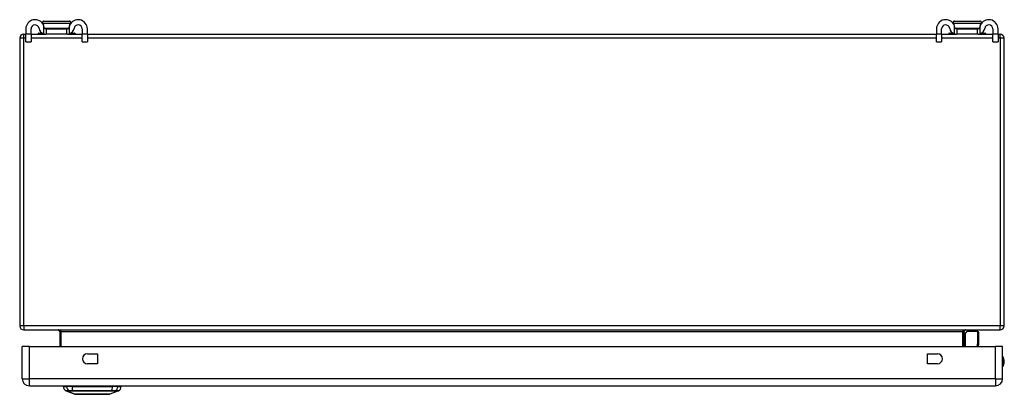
# Model space of a CAD drawing. Header units: inches. Extents: x 7 to 130, y 9 to 81.
# Tile 1 of 10: x 6.76 to 26.76, y 9 to 16.59. Entities that reach past the tile are written whole.
import ezdxf

# ---------------------------------------------------------------- set-up
doc = ezdxf.new("R2010")
doc.units = ezdxf.units.IN
doc.header["$MEASUREMENT"] = 0
doc.layers.add('Visible Edges(ANSI)', color=7, linetype='Continuous', lineweight=25)
doc.layers.add('Visible Tangent Edges(ANSI)', color=7, linetype='Continuous', lineweight=25)

msp = doc.modelspace()

# ---------------------------------------------------------------- linework, layer by layer
at = {"layer": 'Visible Edges(ANSI)'}
for p, q in [((6.886, 16.406), (6.886, 16.299)), ((6.991, 16.299), (6.991, 16.406)), ((7.243, 16.488), (7.245, 16.488)), ((7.252, 16.563), (7.77, 16.563)), ((7.29, 16.406), (7.308, 16.406)), ((7.308, 16.301), (7.308, 16.406)), ((7.308, 16.406), (7.714, 16.406)), ((7.714, 16.406), (7.732, 16.406)), ((7.714, 16.406), (7.714, 16.301)), ((7.778, 16.488), (7.78, 16.488)), ((8.031, 16.406), (8.031, 16.299)), ((8.136, 16.299), (8.136, 16.406)), ((25.386, 16.406), (25.386, 16.299)), ((25.491, 16.299), (25.491, 16.406)), ((25.743, 16.488), (25.745, 16.488)), ((25.752, 16.563), (26.27, 16.563)), ((25.79, 16.406), (25.808, 16.406)), ((25.808, 16.301), (25.808, 16.406)), ((25.808, 16.406), (26.214, 16.406)), ((26.214, 16.406), (26.232, 16.406)), ((26.214, 16.406), (26.214, 16.301)), ((26.278, 16.488), (26.28, 16.488)), ((26.531, 16.406), (26.531, 16.299)), ((26.636, 16.299), (26.636, 16.406)), ((6.761, 16.217), (6.761, 10.385)), ((6.845, 16.301), (6.886, 16.301)), ((6.886, 16.143), (6.886, 16.299)), ((6.991, 16.301), (7.29, 16.301)), ((6.991, 16.299), (6.991, 16.143)), ((7.137, 16.312), (7.137, 16.309)), ((7.145, 16.32), (7.22, 16.32)), ((7.308, 16.301), (7.29, 16.301)), ((7.714, 16.301), (7.308, 16.301)), ((7.732, 16.301), (7.714, 16.301)), ((7.732, 16.301), (8.031, 16.301)), ((7.803, 16.32), (7.877, 16.32)), ((7.885, 16.312), (7.885, 16.309)), ((8.031, 16.143), (8.031, 16.299)), ((8.136, 16.301), (25.386, 16.301)), ((8.136, 16.299), (8.136, 16.143)), ((25.386, 16.143), (25.386, 16.299)), ((25.491, 16.301), (25.79, 16.301)), ((25.491, 16.299), (25.491, 16.143)), ((25.637, 16.312), (25.637, 16.309)), ((25.645, 16.32), (25.72, 16.32)), ((25.808, 16.301), (25.79, 16.301)), ((26.214, 16.301), (25.808, 16.301)), ((26.232, 16.301), (26.214, 16.301)), ((26.232, 16.301), (26.531, 16.301)), ((26.303, 16.32), (26.377, 16.32)), ((26.385, 16.312), (26.385, 16.309)), ((26.531, 16.143), (26.531, 16.299)), ((26.636, 16.301), (26.677, 16.301)), ((26.636, 16.299), (26.636, 16.143)), ((26.761, 10.385), (26.761, 16.217)), ((6.886, 16.143), (6.991, 16.143)), ((8.031, 16.143), (8.136, 16.143)), ((25.386, 16.143), (25.491, 16.143)), ((26.531, 16.143), (26.636, 16.143)), ((6.845, 10.301), (26.677, 10.301)), ((7.574, 10.27), (7.574, 9.966)), ((25.948, 9.966), (25.948, 10.27)), ((25.954, 10.225), (25.994, 10.265)), ((26.224, 10.271), (26.007, 10.271)), ((26.243, 10.251), (26.243, 10.027)), ((26.243, 10.023), (26.232, 9.966)), ((6.812, 9.312), (6.812, 9.966)), ((6.958, 9.966), (6.812, 9.966)), ((6.958, 9.966), (26.584, 9.966)), ((8.136, 9.818), (8.339, 9.818)), ((8.339, 9.818), (8.339, 9.615)), ((25.202, 9.615), (25.202, 9.818)), ((25.202, 9.818), (25.405, 9.818)), ((26.73, 9.966), (26.584, 9.966)), ((26.73, 9.312), (26.73, 9.966)), ((8.339, 9.615), (8.136, 9.615)), ((25.405, 9.615), (25.202, 9.615)), ((6.958, 9.166), (26.584, 9.166)), ((7.645, 9.15), (7.713, 9.15)), ((7.879, 8.996), (7.705, 9.064)), ((7.824, 9.15), (7.713, 9.15)), ((7.824, 9.15), (8.647, 9.15)), ((8.766, 9.064), (8.592, 8.996)), ((8.758, 9.15), (8.647, 9.15)), ((8.758, 9.15), (8.826, 9.15))]:
    msp.add_line(p, q, dxfattribs=at)
at = {"layer": 'Visible Edges(ANSI)', "flags": 128}
for points in [[(7.252, 16.563), (7.25, 16.563), (7.247, 16.563), (7.244, 16.562), (7.242, 16.561), (7.239, 16.56), (7.237, 16.559), (7.235, 16.557), (7.232, 16.556), (7.231, 16.554), (7.229, 16.552), (7.227, 16.55), (7.226, 16.547), (7.225, 16.545), (7.224, 16.542), (7.223, 16.54), (7.223, 16.537), (7.222, 16.534), (7.223, 16.532), (7.223, 16.529), (7.223, 16.526), (7.224, 16.524), (7.225, 16.521), (7.226, 16.519), (7.228, 16.517)], [(7.228, 16.517), (7.229, 16.515), (7.23, 16.514), (7.23, 16.513), (7.231, 16.512), (7.232, 16.511), (7.233, 16.51), (7.233, 16.509), (7.234, 16.507), (7.235, 16.506), (7.236, 16.505), (7.236, 16.504), (7.237, 16.503), (7.238, 16.501), (7.238, 16.5), (7.239, 16.499), (7.24, 16.498), (7.24, 16.497), (7.241, 16.496), (7.242, 16.494), (7.242, 16.493), (7.243, 16.492), (7.243, 16.491), (7.244, 16.49), (7.245, 16.488)], [(7.259, 16.432), (7.259, 16.434), (7.259, 16.436), (7.258, 16.438), (7.258, 16.44), (7.258, 16.442), (7.257, 16.444), (7.257, 16.446), (7.256, 16.448), (7.256, 16.45), (7.255, 16.452), (7.255, 16.454), (7.254, 16.456), (7.254, 16.458), (7.253, 16.46), (7.253, 16.462), (7.252, 16.464), (7.251, 16.466), (7.251, 16.468), (7.25, 16.47), (7.249, 16.472), (7.249, 16.474), (7.248, 16.475), (7.247, 16.477), (7.246, 16.479)], [(7.29, 16.406), (7.289, 16.406), (7.287, 16.406), (7.286, 16.406), (7.284, 16.406), (7.282, 16.407), (7.281, 16.407), (7.279, 16.408), (7.277, 16.408), (7.276, 16.409), (7.274, 16.41), (7.273, 16.411), (7.271, 16.412), (7.27, 16.413), (7.268, 16.415), (7.267, 16.416), (7.266, 16.418), (7.264, 16.419), (7.263, 16.421), (7.262, 16.423), (7.262, 16.424), (7.261, 16.426), (7.26, 16.428), (7.26, 16.43), (7.259, 16.432)], [(7.763, 16.432), (7.763, 16.43), (7.762, 16.428), (7.762, 16.426), (7.761, 16.424), (7.76, 16.423), (7.759, 16.421), (7.758, 16.419), (7.757, 16.418), (7.756, 16.416), (7.754, 16.415), (7.753, 16.413), (7.751, 16.412), (7.75, 16.411), (7.748, 16.41), (7.747, 16.409), (7.745, 16.408), (7.743, 16.408), (7.742, 16.407), (7.74, 16.407), (7.739, 16.406), (7.737, 16.406), (7.735, 16.406), (7.734, 16.406), (7.732, 16.406)], [(7.776, 16.479), (7.775, 16.477), (7.775, 16.475), (7.774, 16.474), (7.773, 16.472), (7.773, 16.47), (7.772, 16.468), (7.771, 16.466), (7.771, 16.464), (7.77, 16.462), (7.769, 16.46), (7.769, 16.458), (7.768, 16.456), (7.768, 16.454), (7.767, 16.452), (7.767, 16.45), (7.766, 16.448), (7.766, 16.446), (7.765, 16.444), (7.765, 16.442), (7.764, 16.44), (7.764, 16.438), (7.764, 16.436), (7.763, 16.434), (7.763, 16.432)], [(7.795, 16.517), (7.796, 16.519), (7.797, 16.521), (7.798, 16.524), (7.799, 16.526), (7.8, 16.529), (7.8, 16.532), (7.8, 16.534), (7.8, 16.537), (7.799, 16.54), (7.799, 16.542), (7.798, 16.545), (7.797, 16.547), (7.795, 16.55), (7.794, 16.552), (7.792, 16.554), (7.79, 16.556), (7.788, 16.557), (7.786, 16.559), (7.783, 16.56), (7.781, 16.561), (7.778, 16.562), (7.776, 16.563), (7.773, 16.563), (7.77, 16.563)], [(7.778, 16.488), (7.778, 16.49), (7.779, 16.491), (7.78, 16.492), (7.78, 16.493), (7.781, 16.494), (7.782, 16.496), (7.782, 16.497), (7.783, 16.498), (7.783, 16.499), (7.784, 16.5), (7.785, 16.501), (7.786, 16.503), (7.786, 16.504), (7.787, 16.505), (7.788, 16.506), (7.788, 16.507), (7.789, 16.509), (7.79, 16.51), (7.791, 16.511), (7.791, 16.512), (7.792, 16.513), (7.793, 16.514), (7.794, 16.515), (7.795, 16.517)], [(25.752, 16.563), (25.75, 16.563), (25.747, 16.563), (25.744, 16.562), (25.742, 16.561), (25.739, 16.56), (25.737, 16.559), (25.735, 16.557), (25.732, 16.556), (25.731, 16.554), (25.729, 16.552), (25.727, 16.55), (25.726, 16.547), (25.725, 16.545), (25.724, 16.542), (25.723, 16.54), (25.723, 16.537), (25.722, 16.534), (25.723, 16.532), (25.723, 16.529), (25.723, 16.526), (25.724, 16.524), (25.725, 16.521), (25.726, 16.519), (25.728, 16.517)], [(25.728, 16.517), (25.729, 16.515), (25.73, 16.514), (25.73, 16.513), (25.731, 16.512), (25.732, 16.511), (25.733, 16.51), (25.733, 16.509), (25.734, 16.507), (25.735, 16.506), (25.736, 16.505), (25.736, 16.504), (25.737, 16.503), (25.738, 16.501), (25.738, 16.5), (25.739, 16.499), (25.74, 16.498), (25.74, 16.497), (25.741, 16.496), (25.742, 16.494), (25.742, 16.493), (25.743, 16.492), (25.743, 16.491), (25.744, 16.49), (25.745, 16.488)], [(25.759, 16.432), (25.759, 16.434), (25.759, 16.436), (25.758, 16.438), (25.758, 16.44), (25.758, 16.442), (25.757, 16.444), (25.757, 16.446), (25.756, 16.448), (25.756, 16.45), (25.755, 16.452), (25.755, 16.454), (25.754, 16.456), (25.754, 16.458), (25.753, 16.46), (25.753, 16.462), (25.752, 16.464), (25.751, 16.466), (25.751, 16.468), (25.75, 16.47), (25.749, 16.472), (25.749, 16.474), (25.748, 16.475), (25.747, 16.477), (25.746, 16.479)], [(25.79, 16.406), (25.789, 16.406), (25.787, 16.406), (25.786, 16.406), (25.784, 16.406), (25.782, 16.407), (25.781, 16.407), (25.779, 16.408), (25.777, 16.408), (25.776, 16.409), (25.774, 16.41), (25.773, 16.411), (25.771, 16.412), (25.77, 16.413), (25.768, 16.415), (25.767, 16.416), (25.766, 16.418), (25.764, 16.419), (25.763, 16.421), (25.762, 16.423), (25.762, 16.424), (25.761, 16.426), (25.76, 16.428), (25.76, 16.43), (25.759, 16.432)], [(26.263, 16.432), (26.263, 16.43), (26.262, 16.428), (26.262, 16.426), (26.261, 16.424), (26.26, 16.423), (26.259, 16.421), (26.258, 16.419), (26.257, 16.418), (26.256, 16.416), (26.254, 16.415), (26.253, 16.413), (26.251, 16.412), (26.25, 16.411), (26.248, 16.41), (26.247, 16.409), (26.245, 16.408), (26.243, 16.408), (26.242, 16.407), (26.24, 16.407), (26.239, 16.406), (26.237, 16.406), (26.235, 16.406), (26.234, 16.406), (26.232, 16.406)], [(26.276, 16.479), (26.275, 16.477), (26.275, 16.475), (26.274, 16.474), (26.273, 16.472), (26.273, 16.47), (26.272, 16.468), (26.271, 16.466), (26.271, 16.464), (26.27, 16.462), (26.269, 16.46), (26.269, 16.458), (26.268, 16.456), (26.268, 16.454), (26.267, 16.452), (26.267, 16.45), (26.266, 16.448), (26.266, 16.446), (26.265, 16.444), (26.265, 16.442), (26.264, 16.44), (26.264, 16.438), (26.264, 16.436), (26.263, 16.434), (26.263, 16.432)], [(26.295, 16.517), (26.296, 16.519), (26.297, 16.521), (26.298, 16.524), (26.299, 16.526), (26.3, 16.529), (26.3, 16.532), (26.3, 16.534), (26.3, 16.537), (26.299, 16.54), (26.299, 16.542), (26.298, 16.545), (26.297, 16.547), (26.295, 16.55), (26.294, 16.552), (26.292, 16.554), (26.29, 16.556), (26.288, 16.557), (26.286, 16.559), (26.283, 16.56), (26.281, 16.561), (26.278, 16.562), (26.276, 16.563), (26.273, 16.563), (26.27, 16.563)], [(26.278, 16.488), (26.278, 16.49), (26.279, 16.491), (26.28, 16.492), (26.28, 16.493), (26.281, 16.494), (26.282, 16.496), (26.282, 16.497), (26.283, 16.498), (26.283, 16.499), (26.284, 16.5), (26.285, 16.501), (26.286, 16.503), (26.286, 16.504), (26.287, 16.505), (26.288, 16.506), (26.288, 16.507), (26.289, 16.509), (26.29, 16.51), (26.291, 16.511), (26.291, 16.512), (26.292, 16.513), (26.293, 16.514), (26.294, 16.515), (26.295, 16.517)], [(7.246, 16.308), (7.248, 16.307), (7.25, 16.307), (7.252, 16.306), (7.254, 16.306), (7.256, 16.305), (7.258, 16.305), (7.26, 16.304), (7.262, 16.304), (7.264, 16.303), (7.266, 16.303), (7.268, 16.303), (7.27, 16.302), (7.272, 16.302), (7.273, 16.302), (7.275, 16.301), (7.277, 16.301), (7.279, 16.301), (7.281, 16.301), (7.282, 16.301), (7.284, 16.301), (7.286, 16.301), (7.287, 16.301), (7.289, 16.301), (7.29, 16.301)], [(7.732, 16.301), (7.734, 16.301), (7.735, 16.301), (7.737, 16.301), (7.739, 16.301), (7.74, 16.301), (7.742, 16.301), (7.744, 16.301), (7.745, 16.301), (7.747, 16.301), (7.749, 16.302), (7.751, 16.302), (7.753, 16.302), (7.755, 16.303), (7.757, 16.303), (7.759, 16.303), (7.761, 16.304), (7.763, 16.304), (7.765, 16.305), (7.767, 16.305), (7.769, 16.306), (7.77, 16.306), (7.772, 16.307), (7.774, 16.307), (7.776, 16.308)], [(25.746, 16.308), (25.748, 16.307), (25.75, 16.307), (25.752, 16.306), (25.754, 16.306), (25.756, 16.305), (25.758, 16.305), (25.76, 16.304), (25.762, 16.304), (25.764, 16.303), (25.766, 16.303), (25.768, 16.303), (25.77, 16.302), (25.772, 16.302), (25.773, 16.302), (25.775, 16.301), (25.777, 16.301), (25.779, 16.301), (25.781, 16.301), (25.782, 16.301), (25.784, 16.301), (25.786, 16.301), (25.787, 16.301), (25.789, 16.301), (25.79, 16.301)], [(26.232, 16.301), (26.234, 16.301), (26.235, 16.301), (26.237, 16.301), (26.239, 16.301), (26.24, 16.301), (26.242, 16.301), (26.244, 16.301), (26.245, 16.301), (26.247, 16.301), (26.249, 16.302), (26.251, 16.302), (26.253, 16.302), (26.255, 16.303), (26.257, 16.303), (26.259, 16.303), (26.261, 16.304), (26.263, 16.304), (26.265, 16.305), (26.267, 16.305), (26.269, 16.306), (26.27, 16.306), (26.272, 16.307), (26.274, 16.307), (26.276, 16.308)], [(7.88, 8.996), (7.881, 8.996), (7.882, 8.996), (7.884, 8.996), (7.887, 8.996), (7.891, 8.996), (7.896, 8.996), (7.901, 8.996), (7.907, 8.995), (7.915, 8.995), (7.922, 8.995), (7.931, 8.995), (7.94, 8.995), (7.95, 8.995), (7.961, 8.995), (7.973, 8.995), (7.985, 8.995), (7.997, 8.995), (8.01, 8.995), (8.024, 8.995), (8.038, 8.995), (8.053, 8.995), (8.068, 8.995), (8.084, 8.995), (8.1, 8.995), (8.116, 8.996), (8.133, 8.996), (8.15, 8.996), (8.166, 8.996), (8.184, 8.996), (8.201, 8.996), (8.218, 8.996), (8.236, 8.996), (8.253, 8.996), (8.271, 8.996), (8.288, 8.996), (8.305, 8.996), (8.322, 8.996), (8.339, 8.996), (8.356, 8.996), (8.372, 8.995), (8.388, 8.995), (8.404, 8.995), (8.419, 8.995), (8.433, 8.995), (8.448, 8.995), (8.461, 8.995), (8.474, 8.995), (8.487, 8.995), (8.499, 8.995), (8.51, 8.995), (8.521, 8.995), (8.531, 8.995), (8.54, 8.995), (8.549, 8.995), (8.557, 8.995), (8.564, 8.995), (8.57, 8.996), (8.575, 8.996), (8.58, 8.996), (8.584, 8.996), (8.587, 8.996), (8.589, 8.996), (8.59, 8.996), (8.591, 8.996)]]:
    msp.add_lwpolyline(points, dxfattribs=at)
at = {"layer": 'Visible Edges(ANSI)'}
for centre, radius, start, end in [((7.074, 16.406), 0.188, 23.0739, 180), ((7.074, 16.406), 0.0825, 8.1564, 180), ((7.29, 16.437), 0.136, 188.1564, 251.2171), ((7.069, 16.406), 0.192, 7.5355, 25.5123), ((7.953, 16.406), 0.192, 154.4877, 172.4645), ((7.949, 16.406), 0.188, 0, 156.9261), ((7.732, 16.437), 0.136, 288.7829, 351.8436), ((7.949, 16.406), 0.0825, 0, 171.8436), ((25.574, 16.406), 0.188, 23.0739, 180), ((25.574, 16.406), 0.0825, 8.1564, 180), ((25.79, 16.437), 0.136, 188.1564, 251.2171), ((25.569, 16.406), 0.192, 7.5355, 25.5123), ((26.453, 16.406), 0.192, 154.4877, 172.4645), ((26.449, 16.406), 0.188, 0, 156.9261), ((26.232, 16.437), 0.136, 288.7829, 351.8436), ((26.449, 16.406), 0.0825, 0, 171.8436), ((6.845, 16.217), 0.084, 90, 180), ((7.145, 16.312), 0.00787, 90, 180), ((7.145, 16.309), 0.00787, 180, 270), ((7.877, 16.312), 0.00787, 0, 90), ((7.877, 16.309), 0.00787, 270, 0), ((25.645, 16.312), 0.00787, 90, 180), ((25.645, 16.309), 0.00787, 180, 270), ((26.377, 16.312), 0.00787, 0, 90), ((26.377, 16.309), 0.00787, 270, 0), ((26.677, 16.217), 0.084, 0, 90), ((6.845, 10.385), 0.084, 180, 270), ((7.543, 10.27), 0.031, 0, 90), ((25.979, 10.27), 0.031, 90, 180), ((25.968, 10.211), 0.0197, 135, 180), ((26.007, 10.251), 0.0197, 90, 135), ((26.224, 10.251), 0.0197, 0, 90), ((26.677, 10.385), 0.084, 270, 0), ((26.224, 10.027), 0.0197, 349.0591, 0), ((8.136, 9.716), 0.102, 90, 270), ((25.405, 9.716), 0.102, 270, 90), ((26.577, 9.658), 0.187, 324.6864, 35.3136), ((6.958, 9.312), 0.146, 180, 270), ((26.584, 9.312), 0.146, 270, 0), ((7.762, 9.167), 0.118, 187.9413, 240.2709), ((7.704, 9.143), 0.0394, 143.1301, 168.463), ((7.708, 9.073), 0.00984, 240.2709, 248.7495), ((8.763, 9.073), 0.00984, 291.2505, 299.7291), ((8.709, 9.167), 0.118, 299.7291, 352.0587), ((8.767, 9.143), 0.0394, 11.537, 36.8699), ((7.88, 9), 0.00492, 248.7495, 269.7912), ((8.591, 9), 0.00492, 270.2088, 291.2505)]:
    msp.add_arc(centre, radius, start, end, dxfattribs=at)
at = {"layer": 'Visible Tangent Edges(ANSI)'}
for p, q in [((7.795, 16.517), (7.228, 16.517)), ((7.246, 16.479), (7.246, 16.308)), ((7.264, 16.42), (7.759, 16.42)), ((7.776, 16.308), (7.776, 16.479)), ((26.295, 16.517), (25.728, 16.517)), ((25.746, 16.479), (25.746, 16.308)), ((25.764, 16.42), (26.259, 16.42)), ((26.276, 16.308), (26.276, 16.479)), ((6.845, 16.217), (6.761, 16.217)), ((6.845, 16.217), (6.845, 16.301)), ((6.845, 10.385), (6.845, 16.217)), ((6.886, 16.217), (6.845, 16.217)), ((6.991, 16.299), (6.886, 16.299)), ((8.031, 16.217), (6.991, 16.217)), ((7.235, 16.312), (7.137, 16.312)), ((7.137, 16.309), (7.244, 16.309)), ((7.778, 16.309), (7.885, 16.309)), ((7.885, 16.312), (7.788, 16.312)), ((8.136, 16.299), (8.031, 16.299)), ((25.386, 16.217), (8.136, 16.217)), ((25.491, 16.299), (25.386, 16.299)), ((26.531, 16.217), (25.491, 16.217)), ((25.735, 16.312), (25.637, 16.312)), ((25.637, 16.309), (25.744, 16.309)), ((26.278, 16.309), (26.385, 16.309)), ((26.385, 16.312), (26.288, 16.312)), ((26.636, 16.299), (26.531, 16.299)), ((26.677, 16.217), (26.636, 16.217)), ((26.677, 16.217), (26.677, 16.301)), ((26.761, 16.217), (26.677, 16.217)), ((26.677, 16.217), (26.677, 10.385)), ((6.845, 10.385), (6.761, 10.385)), ((26.677, 10.385), (6.845, 10.385)), ((6.845, 10.385), (6.845, 10.301)), ((7.605, 10.27), (7.574, 10.27)), ((7.605, 9.966), (7.605, 10.27)), ((7.605, 10.27), (25.917, 10.27)), ((25.917, 10.27), (25.948, 10.27)), ((25.917, 10.27), (25.917, 9.966)), ((26.007, 10.271), (25.968, 10.229)), ((25.968, 10.229), (25.968, 9.966)), ((26.224, 10.037), (26.224, 10.271)), ((26.761, 10.385), (26.677, 10.385)), ((26.677, 10.301), (26.677, 10.385)), ((26.21, 9.966), (26.224, 10.037)), ((6.958, 9.312), (6.958, 9.966)), ((26.584, 9.312), (26.584, 9.966)), ((6.812, 9.312), (6.958, 9.312)), ((26.584, 9.312), (6.958, 9.312)), ((6.958, 9.166), (6.958, 9.312)), ((26.584, 9.312), (26.584, 9.166)), ((26.584, 9.312), (26.73, 9.312)), ((7.705, 9.064), (7.879, 8.996)), ((7.77, 9.063), (7.77, 9.063)), ((7.843, 9.063), (7.844, 9.063)), ((8.628, 9.063), (8.628, 9.063)), ((8.701, 9.063), (8.701, 9.063))]:
    msp.add_line(p, q, dxfattribs=at)
at = {"layer": 'Visible Tangent Edges(ANSI)', "flags": 128}
for points in [[(7.768, 9.064), (7.763, 9.064), (7.758, 9.064), (7.753, 9.064), (7.748, 9.064), (7.744, 9.064), (7.74, 9.064), (7.736, 9.064), (7.732, 9.064), (7.729, 9.064), (7.726, 9.064), (7.723, 9.064), (7.72, 9.064), (7.717, 9.064), (7.715, 9.064), (7.713, 9.064), (7.711, 9.064), (7.709, 9.064), (7.708, 9.064), (7.706, 9.064), (7.705, 9.064), (7.704, 9.064), (7.704, 9.064), (7.704, 9.064), (7.703, 9.064)], [(7.705, 9.064), (7.705, 9.064), (7.705, 9.064), (7.706, 9.064), (7.707, 9.064), (7.708, 9.064), (7.709, 9.064), (7.71, 9.064), (7.712, 9.064), (7.714, 9.064), (7.716, 9.063), (7.719, 9.063), (7.721, 9.063), (7.724, 9.063), (7.727, 9.063), (7.73, 9.063), (7.734, 9.063), (7.738, 9.063), (7.742, 9.063), (7.746, 9.063), (7.75, 9.063), (7.755, 9.063), (7.76, 9.063), (7.765, 9.063), (7.77, 9.063)], [(7.843, 9.064), (7.838, 9.064), (7.834, 9.064), (7.83, 9.064), (7.826, 9.064), (7.822, 9.064), (7.818, 9.064), (7.814, 9.064), (7.81, 9.064), (7.807, 9.064), (7.803, 9.064), (7.8, 9.064), (7.796, 9.064), (7.793, 9.064), (7.79, 9.064), (7.787, 9.064), (7.785, 9.064), (7.782, 9.064), (7.78, 9.064), (7.777, 9.064), (7.775, 9.064), (7.773, 9.064), (7.771, 9.064), (7.77, 9.064), (7.768, 9.064)], [(7.77, 9.063), (7.772, 9.063), (7.773, 9.063), (7.775, 9.063), (7.777, 9.063), (7.779, 9.063), (7.782, 9.063), (7.784, 9.063), (7.787, 9.063), (7.789, 9.063), (7.792, 9.063), (7.795, 9.063), (7.798, 9.063), (7.801, 9.063), (7.805, 9.063), (7.808, 9.063), (7.812, 9.063), (7.815, 9.063), (7.819, 9.063), (7.823, 9.063), (7.827, 9.063), (7.831, 9.063), (7.835, 9.063), (7.839, 9.063), (7.843, 9.063)], [(8.629, 9.064), (8.597, 9.064), (8.565, 9.064), (8.533, 9.064), (8.5, 9.064), (8.467, 9.064), (8.434, 9.064), (8.401, 9.064), (8.368, 9.064), (8.335, 9.064), (8.301, 9.064), (8.268, 9.064), (8.235, 9.064), (8.202, 9.064), (8.168, 9.064), (8.135, 9.064), (8.102, 9.064), (8.069, 9.064), (8.036, 9.064), (8.003, 9.064), (7.971, 9.064), (7.938, 9.064), (7.906, 9.064), (7.874, 9.064), (7.843, 9.064)], [(7.844, 9.063), (7.875, 9.063), (7.907, 9.063), (7.939, 9.063), (7.971, 9.063), (8.004, 9.063), (8.036, 9.063), (8.069, 9.063), (8.102, 9.064), (8.135, 9.064), (8.168, 9.064), (8.202, 9.064), (8.235, 9.064), (8.268, 9.064), (8.301, 9.064), (8.335, 9.064), (8.368, 9.064), (8.401, 9.063), (8.434, 9.063), (8.467, 9.063), (8.499, 9.063), (8.532, 9.063), (8.564, 9.063), (8.596, 9.063), (8.628, 9.063)], [(8.628, 9.063), (8.632, 9.063), (8.636, 9.063), (8.64, 9.063), (8.644, 9.063), (8.648, 9.063), (8.652, 9.063), (8.656, 9.063), (8.659, 9.063), (8.663, 9.063), (8.666, 9.063), (8.67, 9.063), (8.673, 9.063), (8.676, 9.063), (8.679, 9.063), (8.682, 9.063), (8.685, 9.063), (8.687, 9.063), (8.69, 9.063), (8.692, 9.063), (8.694, 9.063), (8.696, 9.063), (8.698, 9.063), (8.7, 9.063), (8.701, 9.063)], [(8.703, 9.064), (8.702, 9.064), (8.7, 9.064), (8.698, 9.064), (8.696, 9.064), (8.694, 9.064), (8.692, 9.064), (8.689, 9.064), (8.687, 9.064), (8.684, 9.064), (8.681, 9.064), (8.678, 9.064), (8.675, 9.064), (8.671, 9.064), (8.668, 9.064), (8.665, 9.064), (8.661, 9.064), (8.657, 9.064), (8.653, 9.064), (8.649, 9.064), (8.645, 9.064), (8.641, 9.064), (8.637, 9.064), (8.633, 9.064), (8.629, 9.064)], [(8.701, 9.063), (8.707, 9.063), (8.712, 9.063), (8.716, 9.063), (8.721, 9.063), (8.725, 9.063), (8.73, 9.063), (8.734, 9.063), (8.737, 9.063), (8.741, 9.063), (8.744, 9.063), (8.747, 9.063), (8.75, 9.063), (8.753, 9.063), (8.755, 9.063), (8.757, 9.064), (8.759, 9.064), (8.761, 9.064), (8.762, 9.064), (8.764, 9.064), (8.765, 9.064), (8.765, 9.064), (8.766, 9.064), (8.766, 9.064), (8.766, 9.064)], [(8.768, 9.064), (8.768, 9.064), (8.767, 9.064), (8.767, 9.064), (8.766, 9.064), (8.765, 9.064), (8.764, 9.064), (8.762, 9.064), (8.761, 9.064), (8.759, 9.064), (8.756, 9.064), (8.754, 9.064), (8.751, 9.064), (8.749, 9.064), (8.746, 9.064), (8.742, 9.064), (8.739, 9.064), (8.735, 9.064), (8.731, 9.064), (8.727, 9.064), (8.723, 9.064), (8.718, 9.064), (8.713, 9.064), (8.708, 9.064), (8.703, 9.064)], [(7.961, 8.996), (7.955, 8.996), (7.948, 8.996), (7.942, 8.996), (7.937, 8.996), (7.931, 8.996), (7.926, 8.996), (7.921, 8.996), (7.916, 8.996), (7.912, 8.996), (7.907, 8.996), (7.904, 8.996), (7.9, 8.996), (7.897, 8.996), (7.894, 8.996), (7.891, 8.996), (7.888, 8.996), (7.886, 8.996), (7.884, 8.996), (7.882, 8.996), (7.881, 8.996), (7.88, 8.996), (7.879, 8.996), (7.879, 8.996), (7.879, 8.996)], [(8.008, 8.996), (8.006, 8.996), (8.004, 8.996), (8.002, 8.996), (8, 8.996), (7.998, 8.996), (7.995, 8.996), (7.993, 8.996), (7.991, 8.996), (7.989, 8.996), (7.987, 8.996), (7.985, 8.996), (7.983, 8.996), (7.982, 8.996), (7.98, 8.996), (7.978, 8.996), (7.976, 8.996), (7.974, 8.996), (7.972, 8.996), (7.97, 8.996), (7.968, 8.996), (7.966, 8.996), (7.965, 8.996), (7.963, 8.996), (7.961, 8.996)], [(8.463, 8.996), (8.447, 8.996), (8.43, 8.996), (8.413, 8.996), (8.394, 8.996), (8.376, 8.996), (8.357, 8.996), (8.337, 8.996), (8.317, 8.996), (8.297, 8.996), (8.277, 8.996), (8.256, 8.996), (8.236, 8.996), (8.215, 8.996), (8.194, 8.996), (8.174, 8.996), (8.154, 8.996), (8.134, 8.996), (8.114, 8.996), (8.095, 8.996), (8.077, 8.996), (8.058, 8.996), (8.041, 8.996), (8.024, 8.996), (8.008, 8.996)], [(8.51, 8.996), (8.508, 8.996), (8.507, 8.996), (8.505, 8.996), (8.503, 8.996), (8.501, 8.996), (8.499, 8.996), (8.497, 8.996), (8.496, 8.996), (8.494, 8.996), (8.492, 8.996), (8.49, 8.996), (8.488, 8.996), (8.486, 8.996), (8.484, 8.996), (8.482, 8.996), (8.48, 8.996), (8.478, 8.996), (8.476, 8.996), (8.474, 8.996), (8.472, 8.996), (8.47, 8.996), (8.467, 8.996), (8.465, 8.996), (8.463, 8.996)], [(8.592, 8.996), (8.592, 8.996), (8.592, 8.996), (8.591, 8.996), (8.59, 8.996), (8.589, 8.996), (8.587, 8.996), (8.585, 8.996), (8.583, 8.996), (8.58, 8.996), (8.578, 8.996), (8.575, 8.996), (8.571, 8.996), (8.568, 8.996), (8.564, 8.996), (8.559, 8.996), (8.555, 8.996), (8.55, 8.996), (8.545, 8.996), (8.54, 8.996), (8.535, 8.996), (8.529, 8.996), (8.523, 8.996), (8.517, 8.996), (8.51, 8.996)]]:
    msp.add_lwpolyline(points, dxfattribs=at)
at = {"layer": 'Visible Tangent Edges(ANSI)'}
for centre, radius, start, end in [((26.577, 9.658), 0.168, 335.7439, 24.2561), ((7.88, 9), 0.00492, 248.7495, 269.7912)]:
    msp.add_arc(centre, radius, start, end, dxfattribs=at)
for centre, major_axis, ratio, start_param, end_param in [((7.543, 10.27), (0.062, 0), 0.5, 0, 1.570796), ((25.979, 10.27), (-0.062, 0), 0.5, 4.712389, 6.283185), ((25.968, 10.211), (-0.0197, 0), 0.91745, 4.712389, 6.283185), ((25.968, 10.211), (-0.0139, 0.0139), 0.852462, 5.41831, 6.283185), ((26.224, 10.027), (0.0197, 0), 0.533433, 0, 1.570796), ((26.224, 10.027), (0.0193, -0.0037), 0.526442, 0, 1.672214), ((7.824, 9.167), (0, -0.118), 0.946806, 4.850991, 5.760348), ((7.773, 9.073), (0.00009, -0.00984), 0.948405, 5.751701, 5.992347), ((7.861, 9.167), (0, -0.118), 0.321806, 4.850991, 5.760348), ((7.844, 9.073), (-0.00003, -0.00984), 0.317047, 5.761322, 6.001968), ((8.627, 9.073), (0.00003, -0.00984), 0.317047, 0.281217, 0.521863), ((8.61, 9.167), (0, -0.118), 0.321806, 0.522838, 1.432195), ((8.699, 9.073), (-0.00009, -0.00984), 0.948405, 0.290838, 0.531485), ((8.647, 9.167), (0, -0.118), 0.946806, 0.522838, 1.432195)]:
    msp.add_ellipse(centre, major_axis=major_axis, ratio=ratio, start_param=start_param, end_param=end_param, dxfattribs=at)

doc.saveas('drawing.dxf')
